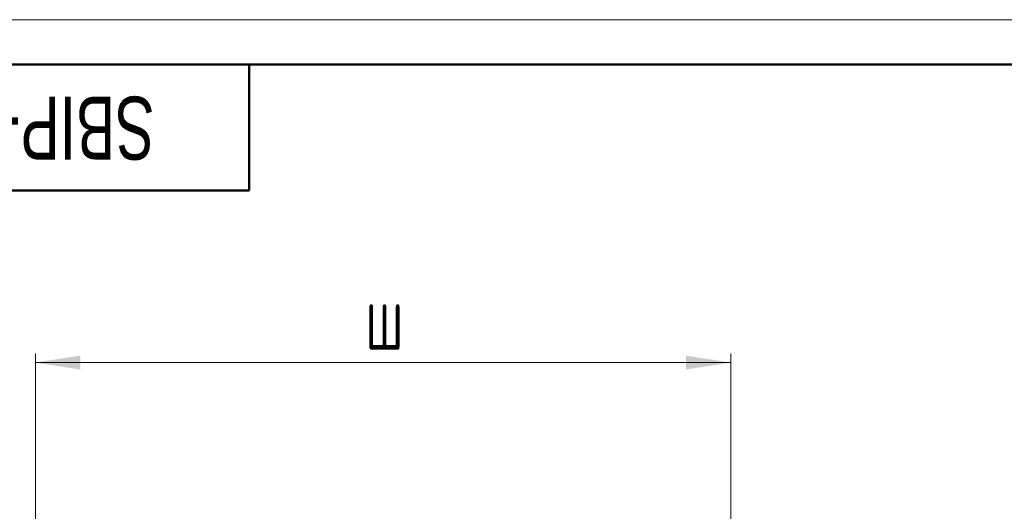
# Model space of a CAD drawing. Header units: millimetres. Extents: x 0 to 420, y 0 to 297.
# Tile 15 of 16: x 64 to 174, y 242 to 297. Entities that reach past the tile are written whole.
import ezdxf

# ---------------------------------------------------------------- set-up
doc = ezdxf.new("R2010")
doc.units = ezdxf.units.MM
doc.styles.add('SLDTEXTSTYLE0', font='TXT', dxfattribs={"width": 0.7, "bigfont": 'bigfont'})
doc.styles.add('SLDTEXTSTYLE1', font='TXT', dxfattribs={"width": 0.7})
doc.dimstyles.new('SLDDIMSTYLE0', dxfattribs={"dimtxt": 5, "dimasz": 5, "dimexe": 0, "dimexo": 0.0625, "dimgap": 1.25, "dimtad": 2, "dimdec": 1, "dimlfac": 2, "dimrnd": 1e-09, "dimzin": 12, "dimdsep": 46, "dimtxsty": 'SLDTEXTSTYLE1', "dimsah": 1, "dimcen": 0.09, "dimadec": 0, "dimazin": 3, "dimtfac": 1, "dimtdec": 3, "dimtofl": 0, "dimtmove": 0, "dimatfit": 3, "dimfxl": 0, "dimfrac": 2, "dimtolj": 1, "dimtzin": 12, "dimarcsym": 0})

# ---------------------------------------------------------------- blocks, each defined once
blk = doc.blocks.new('_D')
at = {"color": 7, "linetype": 'Continuous', "lineweight": 0}
for p, q in [((66.19, 239.6), (66.19, 259.84)), ((143.69, 222.23), (143.69, 259.84)), ((66.19, 258.84), (143.69, 258.84))]:
    blk.add_line(p, q, dxfattribs=at)
at = {"color": 7, "linetype": 'Continuous', "lineweight": 18}
for points in [[(66.19, 258.84), (71.19, 258.07), (71.19, 259.61)], [(143.69, 258.84), (138.69, 259.61), (138.69, 258.07)]]:
    blk.add_solid(points, dxfattribs=at)
at = {"color": 7, "linetype": 'Continuous', "lineweight": 18, "insert": (102.98, 265.29), "char_height": 5, "attachment_point": 1, "style": 'SLDTEXTSTYLE0'}
blk.add_mtext('Ш', dxfattribs=at)

msp = doc.modelspace()

# ---------------------------------------------------------------- linework, layer by layer
at = {"color": 7, "linetype": 'Continuous', "lineweight": 18}
msp.add_line((0, 297), (420, 297), dxfattribs=at)
at = {"color": 7, "linetype": 'Continuous', "lineweight": 50}
for p, q in [((415, 292), (20, 292)), ((90, 278), (90, 292)), ((20, 278), (90, 278))]:
    msp.add_line(p, q, dxfattribs=at)

# ---------------------------------------------------------------- texts
at = {"color": 7, "linetype": 'Continuous', "lineweight": 0, "insert": (56.156, 281.433), "char_height": 7, "attachment_point": 2, "rotation": 180, "style": 'SLDTEXTSTYLE1'}
msp.add_mtext('SBIP-5.5_11-04', dxfattribs=at)

# ---------------------------------------------------------------- dimensions: what is measured, and where the dimension line sits
at = {"color": 7, "linetype": 'Continuous', "lineweight": 18}
dim = msp.add_linear_dim(base=(143.689, 258.842), p1=(66.189, 239.592), p2=(143.689, 222.22), text='Ш', dimstyle='SLDDIMSTYLE0', dxfattribs=at)
dim.commit()
dim.dimension.update_dxf_attribs({"geometry": '_D', "text_midpoint": (104.939, 258.842), "dimtype": 160})

doc.saveas('drawing.dxf')
